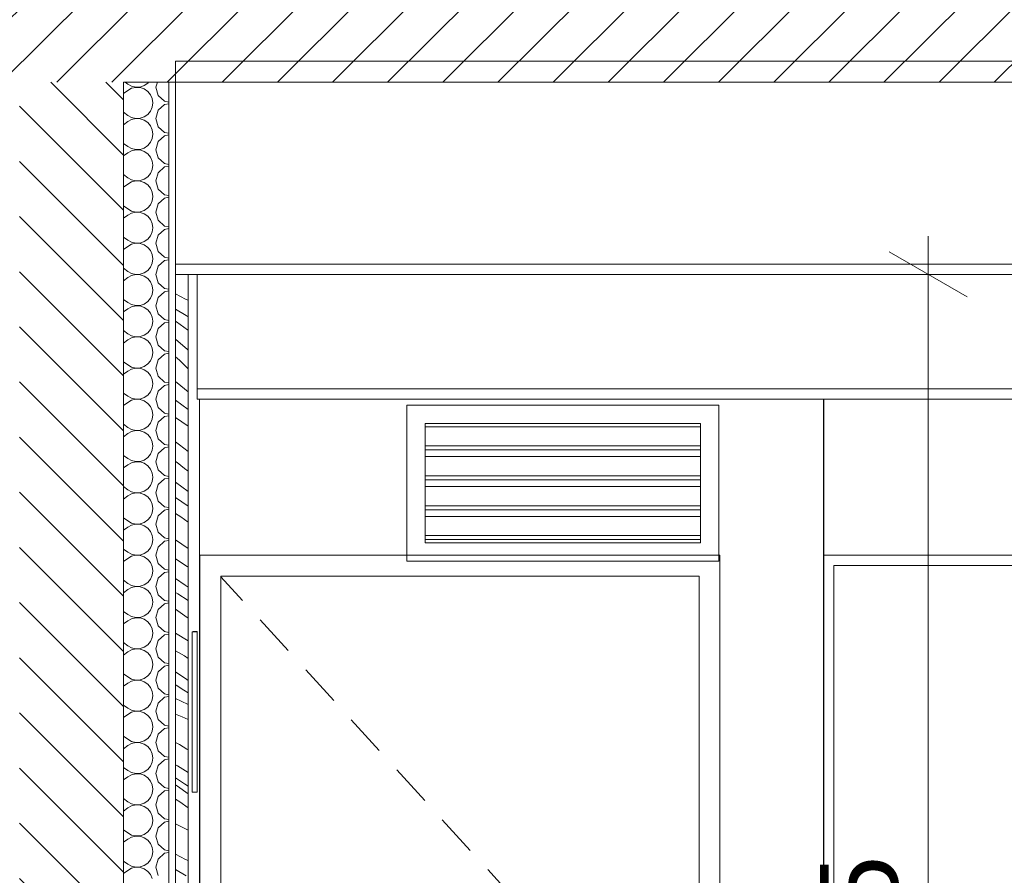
# Model space of a CAD drawing. Header units: millimetres. Extents: x 17009 to 157603, y -19950 to 21829.
# Tile 117 of 208: x 47240 to 49134, y 1874 to 3520. Entities that reach past the tile are written whole.
import ezdxf

# ---------------------------------------------------------------- set-up
doc = ezdxf.new("R2010")
doc.units = ezdxf.units.MM
doc.header["$MEASUREMENT"] = 0
for name, color, linetype in [('01-STR_Dalles.ARCHI', 7, 'Continuous'), ('01-STR_Murs.ARCHI', 7, 'Continuous'), ('02-CCO_Montants cloisons démontables.ARCHI', 7, 'Continuous'), ('04-SOE_Cloisons .ARCHI', 7, 'Continuous'), ('04-SOE_Faux Plafond.ARCHI', 7, 'Continuous'), ('05-INF _ COTATIONS.ARCHI', 7, 'Continuous'), ('06-REP _ EQUIP MOBI _ marché.ARCHI', 7, 'Continuous'), ('Fenêtres Archicad', 7, 'Continuous'), ('Portes Archicad', 7, 'Continuous')]:
    doc.layers.add(name, color=color, linetype=linetype)
doc.styles.add('STYLE_GENERE_1', font='arial.ttf')
doc.dimstyles.new('STYLE_GENERE__1', dxfattribs={"dimtxt": 150, "dimasz": 114, "dimexe": 0.18, "dimexo": 400, "dimgap": 0, "dimtad": 1, "dimlfac": 0.001, "dimzin": 0, "dimdsep": 46, "dimtxsty": 'STYLE_GENERE_1', "dimblk": 'ARROWHEAD_2', "dimblk1": 'ARROWHEAD_2', "dimblk2": 'ARROWHEAD_2', "dimcen": 0.09, "dimclrd": 8, "dimclre": 8, "dimclrt": 8, "dimazin": 0, "dimtfac": 1, "dimtdec": 4, "dimtmove": 0, "dimatfit": 3, "dimfxl": 0, "dimtolj": 1, "dimtzin": 0, "dimarcsym": 0})

# ---------------------------------------------------------------- blocks, each defined once
blk = doc.blocks.new('Élément de coupe_14_1')
at = {"layer": '01-STR_Dalles.ARCHI', "linetype": 'Continuous', "lineweight": 0, "true_color": 0x000000}
h = blk.add_hatch(dxfattribs=at)
h.set_pattern_fill('Hachure_simple_0001', color=18, style=0, pattern_type=2)
h.set_pattern_definition([(45, (0, 0), (-53.03301, 53.03301), [])])
h.paths.add_polyline_path([(30432.5, 3400), (75678.5, 3400), (75678.5, 3440), (77105.1, 3440), (77105.1, 3400), (77255.2, 3400), (77255.2, 3600), (30432.5, 3600)])
at = {"layer": '01-STR_Dalles.ARCHI', "color": 7, "linetype": 'Continuous', "lineweight": 5}
blk.add_line((58109.1, 3400), (47540, 3400), dxfattribs=at)
at = {"layer": '01-STR_Dalles.ARCHI', "color": 7, "linetype": 'Continuous', "lineweight": 5, "flags": 128}
blk.add_lwpolyline([(47540, 3400), (47527, 3400), (47440, 3400)], dxfattribs=at)
blk = doc.blocks.new('*X107')
at = {"layer": '01-STR_Murs.ARCHI', "color": 7, "linetype": 'Continuous', "lineweight": 5}
for p, q in [((47442.7, 3400), (47448, 3396)), ((47448, 3396), (47455.2, 3392)), ((47455.2, 3392), (47463.3, 3390.1)), ((47463.3, 3389.9), (47455.2, 3388)), ((47463.3, 3390.1), (47471.6, 3390.5)), ((47471.6, 3389.5), (47463.3, 3389.9)), ((47471.6, 3390.5), (47479.4, 3393.2)), ((47479.4, 3393.2), (47486.2, 3397.9)), ((47486.2, 3397.9), (47488, 3400)), ((47504.8, 3400), (47502, 3390)), ((47502, 3390), (47506.5, 3374.2)), ((47440, 3378), (47448, 3384)), ((47455.2, 3388), (47448, 3384)), ((47479.4, 3386.8), (47471.6, 3389.5)), ((47486.2, 3382.1), (47479.4, 3386.8)), ((47491.5, 3375.8), (47486.2, 3382.1)), ((47494.9, 3368.2), (47491.5, 3375.8)), ((47506.5, 3374.2), (47518.6, 3363.2)), ((47491.5, 3344.2), (47494.9, 3351.8)), ((47496, 3360), (47494.9, 3368.2)), ((47494.9, 3351.8), (47496, 3360)), ((47518.6, 3356.8), (47506.5, 3345.8)), ((47518.6, 3363.2), (47527, 3361.6)), ((47527, 3358.4), (47518.6, 3356.8)), ((47440, 3342), (47448, 3336)), ((47448, 3336), (47455.2, 3332)), ((47471.6, 3330.5), (47479.4, 3333.2)), ((47479.4, 3333.2), (47486.2, 3337.9)), ((47486.2, 3337.9), (47491.5, 3344.2)), ((47506.5, 3345.8), (47502, 3330)), ((47440, 3318), (47448, 3324)), ((47455.2, 3328), (47448, 3324)), ((47455.2, 3332), (47463.3, 3330.1)), ((47463.3, 3329.9), (47455.2, 3328)), ((47463.3, 3330.1), (47471.6, 3330.5)), ((47471.6, 3329.5), (47463.3, 3329.9)), ((47479.4, 3326.8), (47471.6, 3329.5)), ((47486.2, 3322.1), (47479.4, 3326.8)), ((47491.5, 3315.8), (47486.2, 3322.1)), ((47494.9, 3308.2), (47491.5, 3315.8)), ((47502, 3330), (47506.5, 3314.2)), ((47506.5, 3314.2), (47518.6, 3303.2)), ((47496, 3300), (47494.9, 3308.2)), ((47494.9, 3291.8), (47496, 3300)), ((47518.6, 3296.8), (47506.5, 3285.8)), ((47518.6, 3303.2), (47527, 3301.6)), ((47527, 3298.4), (47518.6, 3296.8)), ((47440, 3282), (47448, 3276)), ((47479.4, 3273.2), (47486.2, 3277.9)), ((47486.2, 3277.9), (47491.5, 3284.2)), ((47491.5, 3284.2), (47494.9, 3291.8)), ((47506.5, 3285.8), (47502, 3270)), ((47440, 3258), (47448, 3264)), ((47448, 3276), (47455.2, 3272)), ((47455.2, 3268), (47448, 3264)), ((47455.2, 3272), (47463.3, 3270.1)), ((47463.3, 3269.9), (47455.2, 3268)), ((47463.3, 3270.1), (47471.6, 3270.5)), ((47471.6, 3269.5), (47463.3, 3269.9)), ((47471.6, 3270.5), (47479.4, 3273.2)), ((47479.4, 3266.8), (47471.6, 3269.5)), ((47486.2, 3262.1), (47479.4, 3266.8)), ((47491.5, 3255.8), (47486.2, 3262.1)), ((47502, 3270), (47506.5, 3254.2)), ((47494.9, 3248.2), (47491.5, 3255.8)), ((47496, 3240), (47494.9, 3248.2)), ((47494.9, 3231.8), (47496, 3240)), ((47506.5, 3254.2), (47518.6, 3243.2)), ((47518.6, 3243.2), (47527, 3241.6)), ((47527, 3238.4), (47518.6, 3236.8)), ((47440, 3222), (47448, 3216)), ((47486.2, 3217.9), (47491.5, 3224.2)), ((47491.5, 3224.2), (47494.9, 3231.8)), ((47506.5, 3225.8), (47502, 3210)), ((47518.6, 3236.8), (47506.5, 3225.8)), ((47440, 3198), (47448, 3204)), ((47448, 3216), (47455.2, 3212)), ((47455.2, 3208), (47448, 3204)), ((47455.2, 3212), (47463.3, 3210.1)), ((47463.3, 3209.9), (47455.2, 3208)), ((47463.3, 3210.1), (47471.6, 3210.5)), ((47471.6, 3209.5), (47463.3, 3209.9)), ((47471.6, 3210.5), (47479.4, 3213.2)), ((47479.4, 3206.8), (47471.6, 3209.5)), ((47479.4, 3213.2), (47486.2, 3217.9)), ((47486.2, 3202.1), (47479.4, 3206.8)), ((47491.5, 3195.8), (47486.2, 3202.1)), ((47502, 3210), (47506.5, 3194.2)), ((47494.9, 3188.2), (47491.5, 3195.8)), ((47496, 3180), (47494.9, 3188.2)), ((47506.5, 3194.2), (47518.6, 3183.2)), ((47518.6, 3183.2), (47527, 3181.6)), ((47486.2, 3157.9), (47491.5, 3164.2)), ((47491.5, 3164.2), (47494.9, 3171.8)), ((47494.9, 3171.8), (47496, 3180)), ((47506.5, 3165.8), (47502, 3150)), ((47518.6, 3176.8), (47506.5, 3165.8)), ((47527, 3178.4), (47518.6, 3176.8)), ((47440, 3162), (47448, 3156)), ((47440, 3138), (47448, 3144)), ((47448, 3156), (47455.2, 3152)), ((47455.2, 3148), (47448, 3144)), ((47455.2, 3152), (47463.3, 3150.1)), ((47463.3, 3149.9), (47455.2, 3148)), ((47463.3, 3150.1), (47471.6, 3150.5)), ((47471.6, 3149.5), (47463.3, 3149.9)), ((47471.6, 3150.5), (47479.4, 3153.2)), ((47479.4, 3146.8), (47471.6, 3149.5)), ((47479.4, 3153.2), (47486.2, 3157.9)), ((47486.2, 3142.1), (47479.4, 3146.8)), ((47502, 3150), (47506.5, 3134.2)), ((47491.5, 3135.8), (47486.2, 3142.1)), ((47494.9, 3128.2), (47491.5, 3135.8)), ((47496, 3120), (47494.9, 3128.2)), ((47506.5, 3134.2), (47518.6, 3123.2)), ((47491.5, 3104.2), (47494.9, 3111.8)), ((47494.9, 3111.8), (47496, 3120)), ((47506.5, 3105.8), (47502, 3090)), ((47518.6, 3116.8), (47506.5, 3105.8)), ((47518.6, 3123.2), (47527, 3121.6)), ((47527, 3118.4), (47518.6, 3116.8)), ((47440, 3102), (47448, 3096)), ((47448, 3096), (47455.2, 3092)), ((47455.2, 3088), (47448, 3084)), ((47455.2, 3092), (47463.3, 3090.1)), ((47463.3, 3089.9), (47455.2, 3088)), ((47463.3, 3090.1), (47471.6, 3090.5)), ((47471.6, 3089.5), (47463.3, 3089.9)), ((47471.6, 3090.5), (47479.4, 3093.2)), ((47479.4, 3086.8), (47471.6, 3089.5)), ((47479.4, 3093.2), (47486.2, 3097.9)), ((47486.2, 3082.1), (47479.4, 3086.8)), ((47486.2, 3097.9), (47491.5, 3104.2)), ((47502, 3090), (47506.5, 3074.2)), ((47440, 3078), (47448, 3084)), ((47491.5, 3075.8), (47486.2, 3082.1)), ((47494.9, 3068.2), (47491.5, 3075.8)), ((47496, 3060), (47494.9, 3068.2)), ((47506.5, 3074.2), (47518.6, 3063.2)), ((47491.5, 3044.2), (47494.9, 3051.8)), ((47494.9, 3051.8), (47496, 3060)), ((47518.6, 3056.8), (47506.5, 3045.8)), ((47518.6, 3063.2), (47527, 3061.6)), ((47527, 3058.4), (47518.6, 3056.8)), ((47440, 3042), (47448, 3036)), ((47448, 3036), (47455.2, 3032)), ((47455.2, 3032), (47463.3, 3030.1)), ((47463.3, 3029.9), (47455.2, 3028)), ((47463.3, 3030.1), (47471.6, 3030.5)), ((47471.6, 3029.5), (47463.3, 3029.9)), ((47471.6, 3030.5), (47479.4, 3033.2)), ((47479.4, 3033.2), (47486.2, 3037.9)), ((47486.2, 3037.9), (47491.5, 3044.2)), ((47506.5, 3045.8), (47502, 3030)), ((47502, 3030), (47506.5, 3014.2)), ((47440, 3018), (47448, 3024)), ((47455.2, 3028), (47448, 3024)), ((47479.4, 3026.8), (47471.6, 3029.5)), ((47486.2, 3022.1), (47479.4, 3026.8)), ((47491.5, 3015.8), (47486.2, 3022.1)), ((47494.9, 3008.2), (47491.5, 3015.8)), ((47506.5, 3014.2), (47518.6, 3003.2)), ((47496, 3000), (47494.9, 3008.2)), ((47494.9, 2991.8), (47496, 3000)), ((47518.6, 2996.8), (47506.5, 2985.8)), ((47518.6, 3003.2), (47527, 3001.6)), ((47527, 2998.4), (47518.6, 2996.8)), ((47440, 2982), (47448, 2976)), ((47448, 2976), (47455.2, 2972)), ((47471.6, 2970.5), (47479.4, 2973.2)), ((47479.4, 2973.2), (47486.2, 2977.9)), ((47486.2, 2977.9), (47491.5, 2984.2)), ((47491.5, 2984.2), (47494.9, 2991.8)), ((47506.5, 2985.8), (47502, 2970)), ((47440, 2958), (47448, 2964)), ((47455.2, 2968), (47448, 2964)), ((47455.2, 2972), (47463.3, 2970.1)), ((47463.3, 2969.9), (47455.2, 2968)), ((47463.3, 2970.1), (47471.6, 2970.5)), ((47471.6, 2969.5), (47463.3, 2969.9)), ((47479.4, 2966.8), (47471.6, 2969.5)), ((47486.2, 2962.1), (47479.4, 2966.8)), ((47491.5, 2955.8), (47486.2, 2962.1)), ((47494.9, 2948.2), (47491.5, 2955.8)), ((47502, 2970), (47506.5, 2954.2)), ((47506.5, 2954.2), (47518.6, 2943.2)), ((47496, 2940), (47494.9, 2948.2)), ((47494.9, 2931.8), (47496, 2940)), ((47518.6, 2936.8), (47506.5, 2925.8)), ((47518.6, 2943.2), (47527, 2941.6)), ((47527, 2938.4), (47518.6, 2936.8)), ((47440, 2922), (47448, 2916)), ((47479.4, 2913.2), (47486.2, 2917.9)), ((47486.2, 2917.9), (47491.5, 2924.2)), ((47491.5, 2924.2), (47494.9, 2931.8)), ((47506.5, 2925.8), (47502, 2910)), ((47440, 2898), (47448, 2904)), ((47448, 2916), (47455.2, 2912)), ((47455.2, 2908), (47448, 2904)), ((47455.2, 2912), (47463.3, 2910.1)), ((47463.3, 2909.9), (47455.2, 2908)), ((47463.3, 2910.1), (47471.6, 2910.5)), ((47471.6, 2909.5), (47463.3, 2909.9)), ((47471.6, 2910.5), (47479.4, 2913.2)), ((47479.4, 2906.8), (47471.6, 2909.5)), ((47486.2, 2902.1), (47479.4, 2906.8)), ((47491.5, 2895.8), (47486.2, 2902.1)), ((47502, 2910), (47506.5, 2894.2)), ((47494.9, 2888.2), (47491.5, 2895.8)), ((47496, 2880), (47494.9, 2888.2)), ((47494.9, 2871.8), (47496, 2880)), ((47506.5, 2894.2), (47518.6, 2883.2)), ((47518.6, 2883.2), (47527, 2881.6)), ((47527, 2878.4), (47518.6, 2876.8)), ((47440, 2862), (47448, 2856)), ((47486.2, 2857.9), (47491.5, 2864.2)), ((47491.5, 2864.2), (47494.9, 2871.8)), ((47506.5, 2865.8), (47502, 2850)), ((47518.6, 2876.8), (47506.5, 2865.8)), ((47440, 2838), (47448, 2844)), ((47448, 2856), (47455.2, 2852)), ((47455.2, 2848), (47448, 2844)), ((47455.2, 2852), (47463.3, 2850.1)), ((47463.3, 2849.9), (47455.2, 2848)), ((47463.3, 2850.1), (47471.6, 2850.5)), ((47471.6, 2849.5), (47463.3, 2849.9)), ((47471.6, 2850.5), (47479.4, 2853.2)), ((47479.4, 2846.8), (47471.6, 2849.5)), ((47479.4, 2853.2), (47486.2, 2857.9)), ((47486.2, 2842.1), (47479.4, 2846.8)), ((47491.5, 2835.8), (47486.2, 2842.1)), ((47502, 2850), (47506.5, 2834.2)), ((47494.9, 2828.2), (47491.5, 2835.8)), ((47496, 2820), (47494.9, 2828.2)), ((47506.5, 2834.2), (47518.6, 2823.2)), ((47518.6, 2823.2), (47527, 2821.6)), ((47486.2, 2797.9), (47491.5, 2804.2)), ((47491.5, 2804.2), (47494.9, 2811.8)), ((47494.9, 2811.8), (47496, 2820)), ((47506.5, 2805.8), (47502, 2790)), ((47518.6, 2816.8), (47506.5, 2805.8)), ((47527, 2818.4), (47518.6, 2816.8)), ((47440, 2802), (47448, 2796)), ((47440, 2778), (47448, 2784)), ((47448, 2796), (47455.2, 2792)), ((47455.2, 2788), (47448, 2784)), ((47455.2, 2792), (47463.3, 2790.1)), ((47463.3, 2789.9), (47455.2, 2788)), ((47463.3, 2790.1), (47471.6, 2790.5)), ((47471.6, 2789.5), (47463.3, 2789.9)), ((47471.6, 2790.5), (47479.4, 2793.2)), ((47479.4, 2786.8), (47471.6, 2789.5)), ((47479.4, 2793.2), (47486.2, 2797.9)), ((47486.2, 2782.1), (47479.4, 2786.8)), ((47502, 2790), (47506.5, 2774.2)), ((47491.5, 2775.8), (47486.2, 2782.1)), ((47494.9, 2768.2), (47491.5, 2775.8)), ((47496, 2760), (47494.9, 2768.2)), ((47506.5, 2774.2), (47518.6, 2763.2)), ((47491.5, 2744.2), (47494.9, 2751.8)), ((47494.9, 2751.8), (47496, 2760)), ((47518.6, 2756.8), (47506.5, 2745.8)), ((47518.6, 2763.2), (47527, 2761.6)), ((47527, 2758.4), (47518.6, 2756.8)), ((47440, 2742), (47448, 2736)), ((47448, 2736), (47455.2, 2732)), ((47455.2, 2728), (47448, 2724)), ((47455.2, 2732), (47463.3, 2730.1)), ((47463.3, 2729.9), (47455.2, 2728)), ((47463.3, 2730.1), (47471.6, 2730.5)), ((47471.6, 2729.5), (47463.3, 2729.9)), ((47471.6, 2730.5), (47479.4, 2733.2)), ((47479.4, 2726.8), (47471.6, 2729.5)), ((47479.4, 2733.2), (47486.2, 2737.9)), ((47486.2, 2737.9), (47491.5, 2744.2)), ((47506.5, 2745.8), (47502, 2730)), ((47502, 2730), (47506.5, 2714.2)), ((47440, 2718), (47448, 2724)), ((47486.2, 2722.1), (47479.4, 2726.8)), ((47491.5, 2715.8), (47486.2, 2722.1)), ((47494.9, 2708.2), (47491.5, 2715.8)), ((47496, 2700), (47494.9, 2708.2)), ((47506.5, 2714.2), (47518.6, 2703.2)), ((47491.5, 2684.2), (47494.9, 2691.8)), ((47494.9, 2691.8), (47496, 2700)), ((47518.6, 2696.8), (47506.5, 2685.8)), ((47518.6, 2703.2), (47527, 2701.6)), ((47527, 2698.4), (47518.6, 2696.8)), ((47440, 2682), (47448, 2676)), ((47448, 2676), (47455.2, 2672)), ((47455.2, 2672), (47463.3, 2670.1)), ((47463.3, 2670.1), (47471.6, 2670.5)), ((47471.6, 2670.5), (47479.4, 2673.2)), ((47479.4, 2673.2), (47486.2, 2677.9)), ((47486.2, 2677.9), (47491.5, 2684.2)), ((47506.5, 2685.8), (47502, 2670)), ((47440, 2658), (47448, 2664)), ((47455.2, 2668), (47448, 2664)), ((47463.3, 2669.9), (47455.2, 2668)), ((47471.6, 2669.5), (47463.3, 2669.9)), ((47479.4, 2666.8), (47471.6, 2669.5)), ((47486.2, 2662.1), (47479.4, 2666.8)), ((47491.5, 2655.8), (47486.2, 2662.1)), ((47494.9, 2648.2), (47491.5, 2655.8)), ((47502, 2670), (47506.5, 2654.2)), ((47506.5, 2654.2), (47518.6, 2643.2)), ((47496, 2640), (47494.9, 2648.2)), ((47494.9, 2631.8), (47496, 2640)), ((47518.6, 2636.8), (47506.5, 2625.8)), ((47518.6, 2643.2), (47527, 2641.6)), ((47527, 2638.4), (47518.6, 2636.8)), ((47440, 2622), (47448, 2616)), ((47448, 2616), (47455.2, 2612)), ((47479.4, 2613.2), (47486.2, 2617.9)), ((47486.2, 2617.9), (47491.5, 2624.2)), ((47491.5, 2624.2), (47494.9, 2631.8)), ((47506.5, 2625.8), (47502, 2610)), ((47440, 2598), (47448, 2604)), ((47455.2, 2608), (47448, 2604)), ((47455.2, 2612), (47463.3, 2610.1)), ((47463.3, 2609.9), (47455.2, 2608)), ((47463.3, 2610.1), (47471.6, 2610.5)), ((47471.6, 2609.5), (47463.3, 2609.9)), ((47471.6, 2610.5), (47479.4, 2613.2)), ((47479.4, 2606.8), (47471.6, 2609.5)), ((47486.2, 2602.1), (47479.4, 2606.8)), ((47491.5, 2595.8), (47486.2, 2602.1)), ((47494.9, 2588.2), (47491.5, 2595.8)), ((47502, 2610), (47506.5, 2594.2)), ((47496, 2580), (47494.9, 2588.2)), ((47494.9, 2571.8), (47496, 2580)), ((47506.5, 2594.2), (47518.6, 2583.2)), ((47518.6, 2576.8), (47506.5, 2565.8)), ((47518.6, 2583.2), (47527, 2581.6)), ((47527, 2578.4), (47518.6, 2576.8)), ((47440, 2562), (47448, 2556)), ((47479.4, 2553.2), (47486.2, 2557.9)), ((47486.2, 2557.9), (47491.5, 2564.2)), ((47491.5, 2564.2), (47494.9, 2571.8)), ((47506.5, 2565.8), (47502, 2550)), ((47440, 2538), (47448, 2544)), ((47448, 2556), (47455.2, 2552)), ((47455.2, 2548), (47448, 2544)), ((47455.2, 2552), (47463.3, 2550.1)), ((47463.3, 2549.9), (47455.2, 2548)), ((47463.3, 2550.1), (47471.6, 2550.5)), ((47471.6, 2549.5), (47463.3, 2549.9)), ((47471.6, 2550.5), (47479.4, 2553.2)), ((47479.4, 2546.8), (47471.6, 2549.5)), ((47486.2, 2542.1), (47479.4, 2546.8)), ((47491.5, 2535.8), (47486.2, 2542.1)), ((47502, 2550), (47506.5, 2534.2)), ((47494.9, 2528.2), (47491.5, 2535.8)), ((47496, 2520), (47494.9, 2528.2)), ((47494.9, 2511.8), (47496, 2520)), ((47506.5, 2534.2), (47518.6, 2523.2)), ((47518.6, 2523.2), (47527, 2521.6)), ((47440, 2502), (47448, 2496)), ((47486.2, 2497.9), (47491.5, 2504.2)), ((47491.5, 2504.2), (47494.9, 2511.8)), ((47506.5, 2505.8), (47502, 2490)), ((47518.6, 2516.8), (47506.5, 2505.8)), ((47527, 2518.4), (47518.6, 2516.8)), ((47440, 2478), (47448, 2484)), ((47448, 2496), (47455.2, 2492)), ((47455.2, 2488), (47448, 2484)), ((47455.2, 2492), (47463.3, 2490.1)), ((47463.3, 2489.9), (47455.2, 2488)), ((47463.3, 2490.1), (47471.6, 2490.5)), ((47471.6, 2489.5), (47463.3, 2489.9)), ((47471.6, 2490.5), (47479.4, 2493.2)), ((47479.4, 2486.8), (47471.6, 2489.5)), ((47479.4, 2493.2), (47486.2, 2497.9)), ((47486.2, 2482.1), (47479.4, 2486.8)), ((47491.5, 2475.8), (47486.2, 2482.1)), ((47502, 2490), (47506.5, 2474.2)), ((47494.9, 2468.2), (47491.5, 2475.8)), ((47496, 2460), (47494.9, 2468.2)), ((47506.5, 2474.2), (47518.6, 2463.2)), ((47518.6, 2463.2), (47527, 2461.6)), ((47486.2, 2437.9), (47491.5, 2444.2)), ((47491.5, 2444.2), (47494.9, 2451.8)), ((47494.9, 2451.8), (47496, 2460)), ((47506.5, 2445.8), (47502, 2430)), ((47518.6, 2456.8), (47506.5, 2445.8)), ((47527, 2458.4), (47518.6, 2456.8)), ((47440, 2442), (47448, 2436)), ((47440, 2418), (47448, 2424)), ((47448, 2436), (47455.2, 2432)), ((47455.2, 2428), (47448, 2424)), ((47455.2, 2432), (47463.3, 2430.1)), ((47463.3, 2429.9), (47455.2, 2428)), ((47463.3, 2430.1), (47471.6, 2430.5)), ((47471.6, 2429.5), (47463.3, 2429.9)), ((47471.6, 2430.5), (47479.4, 2433.2)), ((47479.4, 2426.8), (47471.6, 2429.5)), ((47479.4, 2433.2), (47486.2, 2437.9)), ((47486.2, 2422.1), (47479.4, 2426.8)), ((47502, 2430), (47506.5, 2414.2)), ((47491.5, 2415.8), (47486.2, 2422.1)), ((47494.9, 2408.2), (47491.5, 2415.8)), ((47496, 2400), (47494.9, 2408.2)), ((47506.5, 2414.2), (47518.6, 2403.2)), ((47491.5, 2384.2), (47494.9, 2391.8)), ((47494.9, 2391.8), (47496, 2400)), ((47518.6, 2396.8), (47506.5, 2385.8)), ((47518.6, 2403.2), (47527, 2401.6)), ((47527, 2398.4), (47518.6, 2396.8)), ((47440, 2382), (47448, 2376)), ((47448, 2376), (47455.2, 2372)), ((47455.2, 2368), (47448, 2364)), ((47455.2, 2372), (47463.3, 2370.1)), ((47463.3, 2369.9), (47455.2, 2368)), ((47463.3, 2370.1), (47471.6, 2370.5)), ((47471.6, 2369.5), (47463.3, 2369.9)), ((47471.6, 2370.5), (47479.4, 2373.2)), ((47479.4, 2366.8), (47471.6, 2369.5)), ((47479.4, 2373.2), (47486.2, 2377.9)), ((47486.2, 2377.9), (47491.5, 2384.2)), ((47506.5, 2385.8), (47502, 2370)), ((47502, 2370), (47506.5, 2354.2)), ((47440, 2358), (47448, 2364)), ((47486.2, 2362.1), (47479.4, 2366.8)), ((47491.5, 2355.8), (47486.2, 2362.1)), ((47494.9, 2348.2), (47491.5, 2355.8)), ((47496, 2340), (47494.9, 2348.2)), ((47506.5, 2354.2), (47518.6, 2343.2)), ((47491.5, 2324.2), (47494.9, 2331.8)), ((47494.9, 2331.8), (47496, 2340)), ((47518.6, 2336.8), (47506.5, 2325.8)), ((47518.6, 2343.2), (47527, 2341.6)), ((47527, 2338.4), (47518.6, 2336.8)), ((47440, 2322), (47448, 2316)), ((47448, 2316), (47455.2, 2312)), ((47455.2, 2312), (47463.3, 2310.1)), ((47463.3, 2310.1), (47471.6, 2310.5)), ((47471.6, 2310.5), (47479.4, 2313.2)), ((47479.4, 2313.2), (47486.2, 2317.9)), ((47486.2, 2317.9), (47491.5, 2324.2)), ((47506.5, 2325.8), (47502, 2310)), ((47440, 2298), (47448, 2304)), ((47455.2, 2308), (47448, 2304)), ((47463.3, 2309.9), (47455.2, 2308)), ((47471.6, 2309.5), (47463.3, 2309.9)), ((47479.4, 2306.8), (47471.6, 2309.5)), ((47486.2, 2302.1), (47479.4, 2306.8)), ((47491.5, 2295.8), (47486.2, 2302.1)), ((47494.9, 2288.2), (47491.5, 2295.8)), ((47502, 2310), (47506.5, 2294.2)), ((47506.5, 2294.2), (47518.6, 2283.2)), ((47496, 2280), (47494.9, 2288.2)), ((47494.9, 2271.8), (47496, 2280)), ((47518.6, 2276.8), (47506.5, 2265.8)), ((47518.6, 2283.2), (47527, 2281.6)), ((47527, 2278.4), (47518.6, 2276.8)), ((47440, 2262), (47448, 2256)), ((47448, 2256), (47455.2, 2252)), ((47479.4, 2253.2), (47486.2, 2257.9)), ((47486.2, 2257.9), (47491.5, 2264.2)), ((47491.5, 2264.2), (47494.9, 2271.8)), ((47506.5, 2265.8), (47502, 2250)), ((47440, 2238), (47448, 2244)), ((47455.2, 2248), (47448, 2244)), ((47455.2, 2252), (47463.3, 2250.1)), ((47463.3, 2249.9), (47455.2, 2248)), ((47463.3, 2250.1), (47471.6, 2250.5)), ((47471.6, 2249.5), (47463.3, 2249.9)), ((47471.6, 2250.5), (47479.4, 2253.2)), ((47479.4, 2246.8), (47471.6, 2249.5)), ((47486.2, 2242.1), (47479.4, 2246.8)), ((47491.5, 2235.8), (47486.2, 2242.1)), ((47494.9, 2228.2), (47491.5, 2235.8)), ((47502, 2250), (47506.5, 2234.2)), ((47496, 2220), (47494.9, 2228.2)), ((47494.9, 2211.8), (47496, 2220)), ((47506.5, 2234.2), (47518.6, 2223.2)), ((47518.6, 2216.8), (47506.5, 2205.8)), ((47518.6, 2223.2), (47527, 2221.6)), ((47527, 2218.4), (47518.6, 2216.8)), ((47440, 2202), (47448, 2196)), ((47479.4, 2193.2), (47486.2, 2197.9)), ((47486.2, 2197.9), (47491.5, 2204.2)), ((47491.5, 2204.2), (47494.9, 2211.8)), ((47506.5, 2205.8), (47502, 2190)), ((47440, 2178), (47448, 2184)), ((47448, 2196), (47455.2, 2192)), ((47455.2, 2188), (47448, 2184)), ((47455.2, 2192), (47463.3, 2190.1)), ((47463.3, 2189.9), (47455.2, 2188)), ((47463.3, 2190.1), (47471.6, 2190.5)), ((47471.6, 2189.5), (47463.3, 2189.9)), ((47471.6, 2190.5), (47479.4, 2193.2)), ((47479.4, 2186.8), (47471.6, 2189.5)), ((47486.2, 2182.1), (47479.4, 2186.8)), ((47491.5, 2175.8), (47486.2, 2182.1)), ((47502, 2190), (47506.5, 2174.2)), ((47494.9, 2168.2), (47491.5, 2175.8)), ((47496, 2160), (47494.9, 2168.2)), ((47494.9, 2151.8), (47496, 2160)), ((47506.5, 2174.2), (47518.6, 2163.2)), ((47518.6, 2163.2), (47527, 2161.6)), ((47440, 2142), (47448, 2136)), ((47486.2, 2137.9), (47491.5, 2144.2)), ((47491.5, 2144.2), (47494.9, 2151.8)), ((47506.5, 2145.8), (47502, 2130)), ((47518.6, 2156.8), (47506.5, 2145.8)), ((47527, 2158.4), (47518.6, 2156.8)), ((47440, 2118), (47448, 2124)), ((47448, 2136), (47455.2, 2132)), ((47455.2, 2128), (47448, 2124)), ((47455.2, 2132), (47463.3, 2130.1)), ((47463.3, 2129.9), (47455.2, 2128)), ((47463.3, 2130.1), (47471.6, 2130.5)), ((47471.6, 2129.5), (47463.3, 2129.9)), ((47471.6, 2130.5), (47479.4, 2133.2)), ((47479.4, 2126.8), (47471.6, 2129.5)), ((47479.4, 2133.2), (47486.2, 2137.9)), ((47486.2, 2122.1), (47479.4, 2126.8)), ((47491.5, 2115.8), (47486.2, 2122.1)), ((47502, 2130), (47506.5, 2114.2)), ((47494.9, 2108.2), (47491.5, 2115.8)), ((47496, 2100), (47494.9, 2108.2)), ((47506.5, 2114.2), (47518.6, 2103.2)), ((47518.6, 2103.2), (47527, 2101.6)), ((47486.2, 2077.9), (47491.5, 2084.2)), ((47491.5, 2084.2), (47494.9, 2091.8)), ((47494.9, 2091.8), (47496, 2100)), ((47506.5, 2085.8), (47502, 2070)), ((47518.6, 2096.8), (47506.5, 2085.8)), ((47527, 2098.4), (47518.6, 2096.8)), ((47440, 2082), (47448, 2076)), ((47448, 2076), (47455.2, 2072)), ((47455.2, 2068), (47448, 2064)), ((47455.2, 2072), (47463.3, 2070.1)), ((47463.3, 2069.9), (47455.2, 2068)), ((47463.3, 2070.1), (47471.6, 2070.5)), ((47471.6, 2069.5), (47463.3, 2069.9)), ((47471.6, 2070.5), (47479.4, 2073.2)), ((47479.4, 2066.8), (47471.6, 2069.5)), ((47479.4, 2073.2), (47486.2, 2077.9)), ((47486.2, 2062.1), (47479.4, 2066.8)), ((47502, 2070), (47506.5, 2054.2)), ((47440, 2058), (47448, 2064)), ((47491.5, 2055.8), (47486.2, 2062.1)), ((47494.9, 2048.2), (47491.5, 2055.8)), ((47496, 2040), (47494.9, 2048.2)), ((47506.5, 2054.2), (47518.6, 2043.2)), ((47491.5, 2024.2), (47494.9, 2031.8)), ((47494.9, 2031.8), (47496, 2040)), ((47518.6, 2036.8), (47506.5, 2025.8)), ((47518.6, 2043.2), (47527, 2041.6)), ((47527, 2038.4), (47518.6, 2036.8)), ((47440, 2022), (47448, 2016)), ((47448, 2016), (47455.2, 2012)), ((47455.2, 2008), (47448, 2004)), ((47455.2, 2012), (47463.3, 2010.1)), ((47463.3, 2009.9), (47455.2, 2008)), ((47463.3, 2010.1), (47471.6, 2010.5)), ((47471.6, 2009.5), (47463.3, 2009.9)), ((47471.6, 2010.5), (47479.4, 2013.2)), ((47479.4, 2006.8), (47471.6, 2009.5)), ((47479.4, 2013.2), (47486.2, 2017.9)), ((47486.2, 2017.9), (47491.5, 2024.2)), ((47506.5, 2025.8), (47502, 2010)), ((47502, 2010), (47506.5, 1994.2)), ((47440, 1998), (47448, 2004)), ((47486.2, 2002.1), (47479.4, 2006.8)), ((47491.5, 1995.8), (47486.2, 2002.1)), ((47494.9, 1988.2), (47491.5, 1995.8)), ((47506.5, 1994.2), (47518.6, 1983.2)), ((47491.5, 1964.2), (47494.9, 1971.8)), ((47496, 1980), (47494.9, 1988.2)), ((47494.9, 1971.8), (47496, 1980)), ((47518.6, 1976.8), (47506.5, 1965.8)), ((47518.6, 1983.2), (47527, 1981.6)), ((47527, 1978.4), (47518.6, 1976.8)), ((47440, 1962), (47448, 1956)), ((47448, 1956), (47455.2, 1952)), ((47455.2, 1952), (47463.3, 1950.1)), ((47463.3, 1950.1), (47471.6, 1950.5)), ((47471.6, 1950.5), (47479.4, 1953.2)), ((47479.4, 1953.2), (47486.2, 1957.9)), ((47486.2, 1957.9), (47491.5, 1964.2)), ((47506.5, 1965.8), (47502, 1950)), ((47440, 1938), (47448, 1944)), ((47455.2, 1948), (47448, 1944)), ((47463.3, 1949.9), (47455.2, 1948)), ((47471.6, 1949.5), (47463.3, 1949.9)), ((47479.4, 1946.8), (47471.6, 1949.5)), ((47486.2, 1942.1), (47479.4, 1946.8)), ((47491.5, 1935.8), (47486.2, 1942.1)), ((47494.9, 1928.2), (47491.5, 1935.8)), ((47502, 1950), (47506.5, 1934.2)), ((47506.5, 1934.2), (47518.6, 1923.2)), ((47496, 1920), (47494.9, 1928.2)), ((47494.9, 1911.8), (47496, 1920)), ((47518.6, 1916.8), (47506.5, 1905.8)), ((47518.6, 1923.2), (47527, 1921.6)), ((47527, 1918.4), (47518.6, 1916.8)), ((47440, 1902), (47448, 1896)), ((47448, 1896), (47455.2, 1892)), ((47479.4, 1893.2), (47486.2, 1897.9)), ((47486.2, 1897.9), (47491.5, 1904.2)), ((47491.5, 1904.2), (47494.9, 1911.8)), ((47506.5, 1905.8), (47502, 1890)), ((47440, 1878), (47448, 1884)), ((47455.2, 1888), (47448, 1884)), ((47455.2, 1892), (47463.3, 1890.1)), ((47463.3, 1889.9), (47455.2, 1888)), ((47463.3, 1890.1), (47471.6, 1890.5)), ((47471.6, 1889.5), (47463.3, 1889.9)), ((47471.6, 1890.5), (47479.4, 1893.2)), ((47479.4, 1886.8), (47471.6, 1889.5)), ((47486.2, 1882.1), (47479.4, 1886.8)), ((47491.5, 1875.8), (47486.2, 1882.1)), ((47494.9, 1868.2), (47491.5, 1875.8)), ((47502, 1890), (47506.5, 1874.2))]:
    blk.add_line(p, q, dxfattribs=at)
blk = doc.blocks.new('Élément de coupe_86_1')
at = {"layer": '01-STR_Murs.ARCHI', "linetype": 'Continuous', "lineweight": 0, "true_color": 0x000000}
h = blk.add_hatch(dxfattribs=at)
h.set_pattern_fill('Hachure_simple_0001', color=18, style=0, pattern_type=2)
h.set_pattern_definition([(315, (0, 0), (53.03301, 53.03301), [])])
h.paths.add_polyline_path([(47440, 370), (47440, 3400), (47240, 3400), (47240, 370)])
at = {"layer": '01-STR_Murs.ARCHI', "color": 7, "linetype": 'Continuous', "lineweight": 5}
for p, q in [((47440, 3400), (47440, 370)), ((47527, 3400), (47527, 370))]:
    blk.add_line(p, q, dxfattribs=at)
at = {"layer": '01-STR_Murs.ARCHI', "lineweight": 0}
blk.add_blockref('*X107', (0, 0), dxfattribs=at)
blk = doc.blocks.new('Élément de coupe_131_1')
at = {"layer": '04-SOE_Cloisons .ARCHI', "color": 7, "linetype": 'Continuous', "lineweight": 5}
for p, q in [((48786, 2790), (48786, 2490)), ((50286.7, 2490), (50286.7, 2790))]:
    blk.add_line(p, q, dxfattribs=at)
blk = doc.blocks.new('Élément de coupe_489_1')
at = {"layer": '04-SOE_Faux Plafond.ARCHI', "color": 7, "linetype": 'Continuous', "lineweight": 5}
for p, q in [((47540, 3440), (47540, 3400)), ((58109.1, 3440), (47540, 3440)), ((58109.1, 3050), (47540, 3050)), ((47564, 3030), (47540, 3030)), ((54782.7, 3030), (47564, 3030))]:
    blk.add_line(p, q, dxfattribs=at)
at = {"layer": '04-SOE_Faux Plafond.ARCHI', "color": 7, "linetype": 'Continuous', "lineweight": 5, "flags": 128}
blk.add_lwpolyline([(47540, 3400), (47540, 3050), (47540, 3030)], dxfattribs=at)
blk = doc.blocks.new('*X583')
at = {"layer": '06-REP _ EQUIP MOBI _ marché.ARCHI', "color": 7, "linetype": 'Continuous', "lineweight": 5}
for p, q in [((47558.7, 2982.2), (47540, 2992.8)), ((47564, 2980.4), (47558.7, 2982.2)), ((47560.2, 2950.8), (47540, 2963.2)), ((47541.4, 2939), (47540, 2940)), ((47562.6, 2923.7), (47541.4, 2939)), ((47564, 2948.5), (47560.2, 2950.8)), ((47564, 2922.7), (47562.6, 2923.7)), ((47562.6, 2885.8), (47540, 2905.7)), ((47564, 2884.6), (47562.6, 2885.8)), ((47547.6, 2865.1), (47540, 2871.8)), ((47564, 2848.5), (47547.6, 2865.1)), ((47543.1, 2821.4), (47540, 2824.1)), ((47564, 2804.2), (47543.1, 2821.4)), ((47564, 2770.2), (47540, 2788.4)), ((47564, 2738), (47540, 2755.1)), ((47547.2, 2702.2), (47540, 2708)), ((47564, 2689.4), (47547.2, 2702.2)), ((47543, 2668.1), (47540, 2670.4)), ((47557.3, 2656.9), (47543, 2668.1)), ((47564, 2651.8), (47557.3, 2656.9)), ((47564, 2612.6), (47540, 2630.7)), ((47564, 2584.1), (47540, 2601.1)), ((47549.8, 2563.6), (47540, 2570.5)), ((47564, 2553.5), (47549.8, 2563.6)), ((47564, 2503.3), (47540, 2519.8)), ((47562.3, 2468.1), (47540, 2483.2)), ((47564, 2467), (47562.3, 2468.1)), ((47558.6, 2432.2), (47540, 2445)), ((47564, 2428.5), (47558.6, 2432.2)), ((47544.2, 2415.8), (47540, 2418.7)), ((47564, 2402.7), (47544.2, 2415.8)), ((47562.2, 2370.3), (47540, 2386.1)), ((47564, 2369.1), (47562.2, 2370.3)), ((47564, 2325.3), (47540, 2340.2)), ((47556.9, 2296.4), (47540, 2306.5)), ((47564, 2291.7), (47556.9, 2296.4)), ((47561.3, 2251.1), (47540, 2265.6)), ((47540.9, 2240.1), (47540, 2240.7)), ((47545.9, 2237), (47540.9, 2240.1)), ((47550.8, 2233.9), (47545.9, 2237)), ((47564, 2249.3), (47561.3, 2251.1)), ((47555.8, 2230.7), (47550.8, 2233.9)), ((47564, 2225.2), (47555.8, 2230.7)), ((47540, 2214.5), (47550.8, 2209.5)), ((47550.8, 2209.5), (47564, 2203.1)), ((47540, 2184.7), (47552.6, 2179.5)), ((47552.6, 2179.5), (47564, 2174.3)), ((47547.3, 2125.8), (47540, 2130.2)), ((47561.6, 2117.2), (47547.3, 2125.8)), ((47564, 2115.7), (47561.6, 2117.2)), ((47543.4, 2085.1), (47540, 2087.2)), ((47564, 2072.4), (47543.4, 2085.1)), ((47557.1, 2050.6), (47540, 2061.7)), ((47543.6, 2045.9), (47540, 2048.5)), ((47564, 2031), (47543.6, 2045.9)), ((47564, 2046.2), (47557.1, 2050.6)), ((47540, 2020.7), (47548.1, 2015.6)), ((47548.1, 2015.6), (47564, 2004.5)), ((47541.1, 1972.7), (47540, 1973.1)), ((47564, 1961.1), (47541.1, 1972.7)), ((47558.7, 1904.6), (47540, 1915.2)), ((47564, 1902.8), (47558.7, 1904.6)), ((47560.2, 1873.2), (47540, 1885.6))]:
    blk.add_line(p, q, dxfattribs=at)
blk = doc.blocks.new('Élément de coupe_553_1')
at = {"layer": '06-REP _ EQUIP MOBI _ marché.ARCHI', "color": 7, "linetype": 'Continuous', "lineweight": 5}
for p, q in [((47540, 3030), (47540, 378.6)), ((47564, 3030), (47564, 378.6)), ((47586.1, 378.6), (47586.1, 2790))]:
    blk.add_line(p, q, dxfattribs=at)
at = {"layer": '06-REP _ EQUIP MOBI _ marché.ARCHI', "lineweight": 0}
blk.add_blockref('*X583', (0, 0), dxfattribs=at)
blk = doc.blocks.new('Élément de coupe_587_1')
at = {"layer": '04-SOE_Faux Plafond.ARCHI', "color": 252, "linetype": 'Continuous', "lineweight": 5}
for p, q in [((47581.6, 3030), (47581.6, 2810)), ((47581.6, 2810), (47581.6, 2790)), ((47581.6, 2810), (52247, 2810)), ((47581.6, 2790), (52247, 2790))]:
    blk.add_line(p, q, dxfattribs=at)
blk = doc.blocks.new('Élément de coupe_980_1')
at = {"layer": 'Portes Archicad', "color": 7, "linetype": 'Continuous', "lineweight": 5}
for p, q in [((47586.7, 2490), (48586.7, 2490)), ((47586.7, 2450), (47586.7, 2490)), ((48586.7, 2490), (48586.7, 2450)), ((47586.7, 390), (47586.7, 2450)), ((47626.7, 2450), (47626.7, 390)), ((48546.7, 2450), (47626.7, 2450)), ((47627, 2450), (47627, 390)), ((47627, 2448.8), (47668.8, 2402.9)), ((48546.7, 390), (48546.7, 2450)), ((48586.7, 2450), (48586.7, 390)), ((47702.5, 2365.9), (47756.4, 2306.8)), ((47790.1, 2269.8), (47844, 2210.7)), ((47877.6, 2173.7), (47931.5, 2114.6)), ((47965.2, 2077.6), (48019.1, 2018.5)), ((48052.7, 1981.5), (48106.6, 1922.4)), ((48140.3, 1885.5), (48194.2, 1826.3))]:
    blk.add_line(p, q, dxfattribs=at)
blk = doc.blocks.new('Élément de coupe_981_1')
at = {"layer": '04-SOE_Cloisons .ARCHI', "color": 7, "linetype": 'Continuous', "lineweight": 5}
blk.add_line((48786.7, 2790), (48786.7, 378.6), dxfattribs=at)
blk = doc.blocks.new('Élément de coupe_989_1')
at = {"layer": '02-CCO_Montants cloisons démontables.ARCHI', "color": 7, "linetype": 'Continuous', "lineweight": 5}
for p, q in [((48786, 390), (48786, 2490)), ((48806, 410), (48806, 2470))]:
    blk.add_line(p, q, dxfattribs=at)
blk = doc.blocks.new('Élément de coupe_1002_1')
at = {"layer": '02-CCO_Montants cloisons démontables.ARCHI', "color": 7, "linetype": 'Continuous', "lineweight": 5}
for p, q in [((48786.7, 2490), (48786, 2490)), ((49536.4, 2490), (48786.7, 2490)), ((49526.4, 2470), (48806, 2470))]:
    blk.add_line(p, q, dxfattribs=at)
blk = doc.blocks.new('Élément de coupe_1024_1')
at = {"layer": '06-REP _ EQUIP MOBI _ marché.ARCHI', "color": 7, "linetype": 'Continuous', "lineweight": 5}
for p, q in [((47571.7, 2342.5), (47571.7, 2150.6)), ((47581.7, 2342.5), (47571.7, 2342.5)), ((47581.7, 2343.3), (47573.9, 2343.3)), ((47581.7, 2343.3), (47581.7, 2342.5)), ((47581.7, 2342.5), (47581.7, 2150.6)), ((47571.7, 2150.6), (47571.7, 2115.2)), ((47581.7, 2150.6), (47581.7, 2115.2)), ((47571.7, 2115.2), (47571.7, 2086.3)), ((47581.7, 2115.2), (47581.7, 2086.3)), ((47571.7, 2086.3), (47571.7, 2063.7)), ((47581.7, 2086.3), (47581.7, 2063.7)), ((47571.7, 2063.7), (47571.7, 2047.5)), ((47571.7, 2047.5), (47571.7, 2037.8)), ((47581.7, 2063.7), (47581.7, 2047.5)), ((47581.7, 2047.5), (47581.7, 2037.8)), ((47571.7, 2037.8), (47571.7, 2034.6)), ((47581.7, 2034.6), (47571.7, 2034.6)), ((47581.7, 2037.8), (47581.7, 2034.6))]:
    blk.add_line(p, q, dxfattribs=at)
blk = doc.blocks.new('Élément de coupe_1159_1')
at = {"layer": 'Fenêtres Archicad', "color": 7, "linetype": 'Continuous', "lineweight": 5}
for p, q in [((48584.7, 2778.6), (47984.8, 2778.6)), ((47984.8, 2778.6), (47984.8, 2743.6)), ((48584.7, 2743.6), (48584.7, 2778.6)), ((47984.8, 2743.6), (47984.8, 2513.6)), ((48019.8, 2700.4), (48019.8, 2743.6)), ((48019.8, 2743.6), (48549.7, 2743.6)), ((48020, 2737.2), (48019.8, 2700.4)), ((48020, 2737.2), (48549.7, 2737.2)), ((48020.1, 2737.2), (48020.1, 2743.6)), ((48549.7, 2743.6), (48549.7, 2700.4)), ((48584.7, 2513.6), (48584.7, 2743.6)), ((48019.8, 2700.4), (48019.8, 2700.2)), ((48019.8, 2700.2), (48019.8, 2699.9)), ((48019.8, 2700.2), (48549.7, 2700.2)), ((48019.8, 2642.9), (48019.8, 2699.9)), ((48019.8, 2699.9), (48019.8, 2692.5)), ((48019.8, 2692.5), (48549.7, 2692.5)), ((48020.1, 2679.7), (48020.1, 2692.5)), ((48549.7, 2700.4), (48549.7, 2700.2)), ((48549.7, 2700.4), (48549.7, 2699.9)), ((48549.7, 2700.2), (48549.7, 2699.9)), ((48549.7, 2699.9), (48549.7, 2642.9)), ((48020, 2679.7), (48019.8, 2642.9)), ((48020, 2679.7), (48549.7, 2679.7)), ((48019.8, 2642.9), (48019.8, 2642.7)), ((48019.8, 2642.7), (48019.8, 2642.4)), ((48019.8, 2642.7), (48549.7, 2642.7)), ((48019.8, 2585.4), (48019.8, 2642.4)), ((48019.8, 2642.4), (48019.8, 2635)), ((48019.8, 2635), (48549.7, 2635)), ((48020.1, 2622.2), (48020.1, 2635)), ((48549.7, 2642.9), (48549.7, 2642.7)), ((48549.7, 2642.9), (48549.7, 2642.4)), ((48549.7, 2642.7), (48549.7, 2642.4)), ((48549.7, 2642.4), (48549.7, 2585.4)), ((48020, 2622.2), (48019.8, 2585.4)), ((48020, 2622.2), (48549.7, 2622.2)), ((48019.8, 2585.4), (48019.8, 2585.2)), ((48019.8, 2585.2), (48019.8, 2584.9)), ((48019.8, 2585.2), (48549.7, 2585.2)), ((48019.8, 2527.9), (48019.8, 2584.9)), ((48019.8, 2584.9), (48019.8, 2577.5)), ((48019.8, 2577.5), (48549.7, 2577.5)), ((48020.1, 2564.7), (48020.1, 2577.5)), ((48549.7, 2585.4), (48549.7, 2585.2)), ((48549.7, 2585.4), (48549.7, 2584.9)), ((48549.7, 2585.2), (48549.7, 2584.9)), ((48549.7, 2584.9), (48549.7, 2527.9)), ((48020, 2564.7), (48019.8, 2527.9)), ((48020, 2564.7), (48549.7, 2564.7)), ((48019.8, 2527.9), (48019.8, 2527.7)), ((48019.8, 2527.7), (48019.8, 2527.4)), ((48019.8, 2527.7), (48549.7, 2527.7)), ((48019.8, 2513.6), (48019.8, 2527.4)), ((48019.8, 2527.4), (48019.8, 2520)), ((48019.8, 2520), (48549.7, 2520)), ((48020.1, 2513.6), (48020.1, 2520)), ((48549.7, 2527.9), (48549.7, 2527.7)), ((48549.7, 2527.9), (48549.7, 2527.4)), ((48549.7, 2527.7), (48549.7, 2527.4)), ((48549.7, 2527.4), (48549.7, 2513.6)), ((47984.8, 2513.6), (47984.8, 2478.6)), ((48549.7, 2513.6), (48019.8, 2513.6)), ((48584.7, 2478.6), (48584.7, 2513.6)), ((47984.8, 2478.6), (48584.7, 2478.6))]:
    blk.add_line(p, q, dxfattribs=at)
blk = doc.blocks.new('*D1250')
at = {"layer": '05-INF _ COTATIONS.ARCHI', "color": 8, "linetype": 'Continuous', "lineweight": 5}
for p, q in [((48987.3, 3030), (48987.3, 3103.4)), ((49062.3, 2986.7), (48912.3, 3073.3)), ((49387.3, 3030), (48874.8, 3030)), ((48987.3, 378.6), (48987.3, 3030)), ((48912.3, 421.9), (49062.3, 335.3)), ((49387.3, 378.6), (48874.8, 378.6)), ((48987.3, 305.2), (48987.3, 378.6))]:
    blk.add_line(p, q, dxfattribs=at)
at = {"layer": '05-INF _ COTATIONS.ARCHI', "color": 8, "lineweight": 5, "insert": (48957.3, 1504.1), "char_height": 150, "attachment_point": 7, "rotation": 90, "style": 'STYLE_GENERE_1'}
blk.add_mtext('\\A1;{\\pql;\\fArial|b0|i0|c0|p0;\\W1.000000;2,65}', dxfattribs=at)
blk = doc.blocks.new('ARROWHEAD_2')
at = {"color": 0, "linetype": 'Continuous', "lineweight": 0}
for p, q in [((-0.378, -0.655), (0.378, 0.655)), ((0, 0), (-1, 0))]:
    blk.add_line(p, q, dxfattribs=at)

msp = doc.modelspace()

# ---------------------------------------------------------------- block references
at = {"layer": '01-STR_Dalles.ARCHI', "lineweight": 0}
msp.add_blockref('Élément de coupe_14_1', (0, 0), dxfattribs=at)
at = {"layer": '01-STR_Murs.ARCHI', "lineweight": 0}
msp.add_blockref('Élément de coupe_86_1', (0, 0), dxfattribs=at)
at = {"layer": '02-CCO_Montants cloisons démontables.ARCHI', "lineweight": 0}
for name in ['Élément de coupe_989_1', 'Élément de coupe_1002_1']:
    msp.add_blockref(name, (0, 0), dxfattribs=at)
at = {"layer": '04-SOE_Cloisons .ARCHI', "lineweight": 0}
for name in ['Élément de coupe_131_1', 'Élément de coupe_981_1']:
    msp.add_blockref(name, (0, 0), dxfattribs=at)
at = {"layer": '04-SOE_Faux Plafond.ARCHI', "lineweight": 0}
for name in ['Élément de coupe_489_1', 'Élément de coupe_587_1']:
    msp.add_blockref(name, (0, 0), dxfattribs=at)
at = {"layer": '06-REP _ EQUIP MOBI _ marché.ARCHI', "lineweight": 0}
for name in ['Élément de coupe_553_1', 'Élément de coupe_1024_1']:
    msp.add_blockref(name, (0, 0), dxfattribs=at)
at = {"layer": 'Fenêtres Archicad', "lineweight": 0}
msp.add_blockref('Élément de coupe_1159_1', (0, 0), dxfattribs=at)
at = {"layer": 'Portes Archicad', "lineweight": 0}
msp.add_blockref('Élément de coupe_980_1', (0, 0), dxfattribs=at)

# ---------------------------------------------------------------- dimensions: what is measured, and where the dimension line sits
at = {"layer": '05-INF _ COTATIONS.ARCHI', "color": 8, "linetype": 'Continuous', "lineweight": 5}
dim = msp.add_linear_dim(base=(48987.334, 3030), p1=(58558.957, 378.6), p2=(62322.559, 3030), angle=90, dimstyle='STYLE_GENERE__1', dxfattribs=at)
dim.commit()
dim.dimension.update_dxf_attribs({"geometry": '*D1250', "text_midpoint": (48882.334, 1698.297), "dimtype": 160, "text_rotation": 90})

doc.saveas('drawing.dxf')
